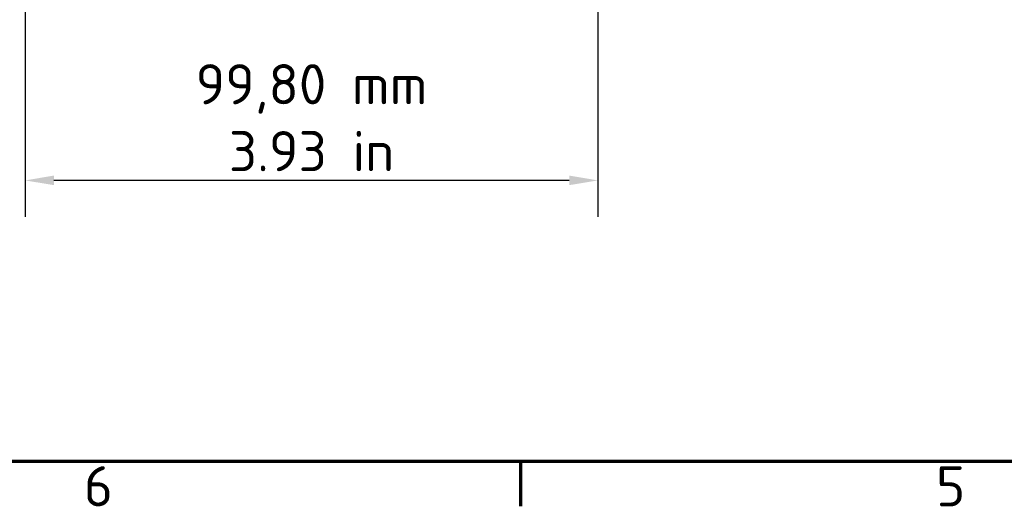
# Model space of a CAD drawing. Header units: millimetres. Extents: x 0 to 1188, y 0 to 840.
# Tile 3 of 19: x 358 to 530, y 12 to 97. Entities that reach past the tile are written whole.
import ezdxf

# ---------------------------------------------------------------- set-up
doc = ezdxf.new("R2010")
doc.units = ezdxf.units.MM
doc.header["$LTSCALE"] = 2
doc.layers.add('Bemaßung (ISO)', color=7, linetype='Continuous', lineweight=25)
doc.layers.add('Rahmen (ISO)', color=7, linetype='Continuous', lineweight=70)
doc.styles.add('Notiztext (DIN)', font='isocpeur.ttf')
doc.dimstyles.new('Standard (DIN)', dxfattribs={"dimscale": 2, "dimtxt": 3.5, "dimasz": 2.5, "dimexe": 3.175, "dimexo": 0.8, "dimgap": 0.8, "dimtad": 1, "dimrnd": 1e-08, "dimzin": 0, "dimtxsty": 'Notiztext (DIN)', "dimcen": 0.09, "dimdle": 10, "dimclrd": 256, "dimclre": 256, "dimclrt": 256, "dimadec": 0, "dimazin": 0, "dimtfac": 1, "dimtmove": 0, "dimatfit": 3, "dimfxl": 1, "dimtolj": 1, "dimtzin": 0, "dimlwd": -1, "dimlwe": -1, "dimarcsym": 0})

# ---------------------------------------------------------------- blocks, each defined once
blk = doc.blocks.new('Ränder Vorgaberahmen')
at = {"layer": 'Rahmen (ISO)'}
blk.add_line((222.75, 10), (222.75, 6.1), dxfattribs=at)
at = {"layer": 'Rahmen (ISO)', "flags": 128}
blk.add_lwpolyline([(10, 10), (10, 410), (584, 410), (584, 10), (10, 10)], dxfattribs=at)
at = {"layer": 'Rahmen (ISO)', "char_height": 3.5, "attachment_point": 7, "style": 'Notiztext (DIN)'}
for s, insert in [('6', (184.703, 6.1)), ('5', (258.953, 6.1))]:
    blk.add_mtext(s, dxfattribs=dict(at, insert=insert))
blk = doc.blocks.new('*D31')
at = {"layer": 'Bemaßung (ISO)', "transparency": 16777216}
for p, q in [((359.18, 131.38), (359.18, 62.68)), ((458.97, 131.65), (458.97, 62.68)), ((453.97, 69.03), (364.18, 69.03))]:
    blk.add_line(p, q, dxfattribs=at)
for points in [[(364.18, 69.87), (364.18, 68.2), (359.18, 69.03)], [(453.97, 69.87), (453.97, 68.2), (458.97, 69.03)]]:
    blk.add_solid(points, dxfattribs=at)
at = {"layer": 'Defpoints', "color": 0, "transparency": 16777216}
for p in [(359.18, 132.98), (458.97, 133.25), (359.18, 69.03)]:
    blk.add_point(p, dxfattribs=at)
at = {"layer": 'Bemaßung (ISO)', "transparency": 16777216, "insert": (409.08, 89.3), "char_height": 7, "attachment_point": 2, "style": 'Notiztext (DIN)'}
blk.add_mtext('\\A1;\\fISOCPEUR|b0|i0;{\\H7.0000;99,80 mm\\P}\\fISOCPEUR|b0|i0;{\\H7.0000;3.93 in}', dxfattribs=at)

msp = doc.modelspace()

# ---------------------------------------------------------------- block references
at = {"xscale": 2, "yscale": 2, "zscale": 2}
msp.add_blockref('Ränder Vorgaberahmen', (0, 0), dxfattribs=at)

# ---------------------------------------------------------------- dimensions: what is measured, and where the dimension line sits
at = {"layer": 'Bemaßung (ISO)'}
dim = msp.add_linear_dim(base=(359.1822, 69.0328), p1=(458.9716, 133.2536), p2=(359.1822, 132.9806), text='\\fISOCPEUR|b0|i0;{\\H7.0000;<> mm\\P}\\fISOCPEUR|b0|i0;{\\H7.0000;3.93 in}', dimstyle='Standard (DIN)', override={"dimgap": 0.8, "dimdec": 2, "dimlfac": 1.000107, "dimtol": 0, "dimlim": 0, "dimtp": 0, "dimtm": 0, "dimtdec": 2, "dimtofl": 0, "dimatfit": 1, "dimtvp": -0.25}, dxfattribs=at)
dim.commit()
dim.dimension.update_dxf_attribs({"geometry": '*D31', "text_midpoint": (409.0769, 69.0328), "dimtype": 160})

doc.saveas('drawing.dxf')
